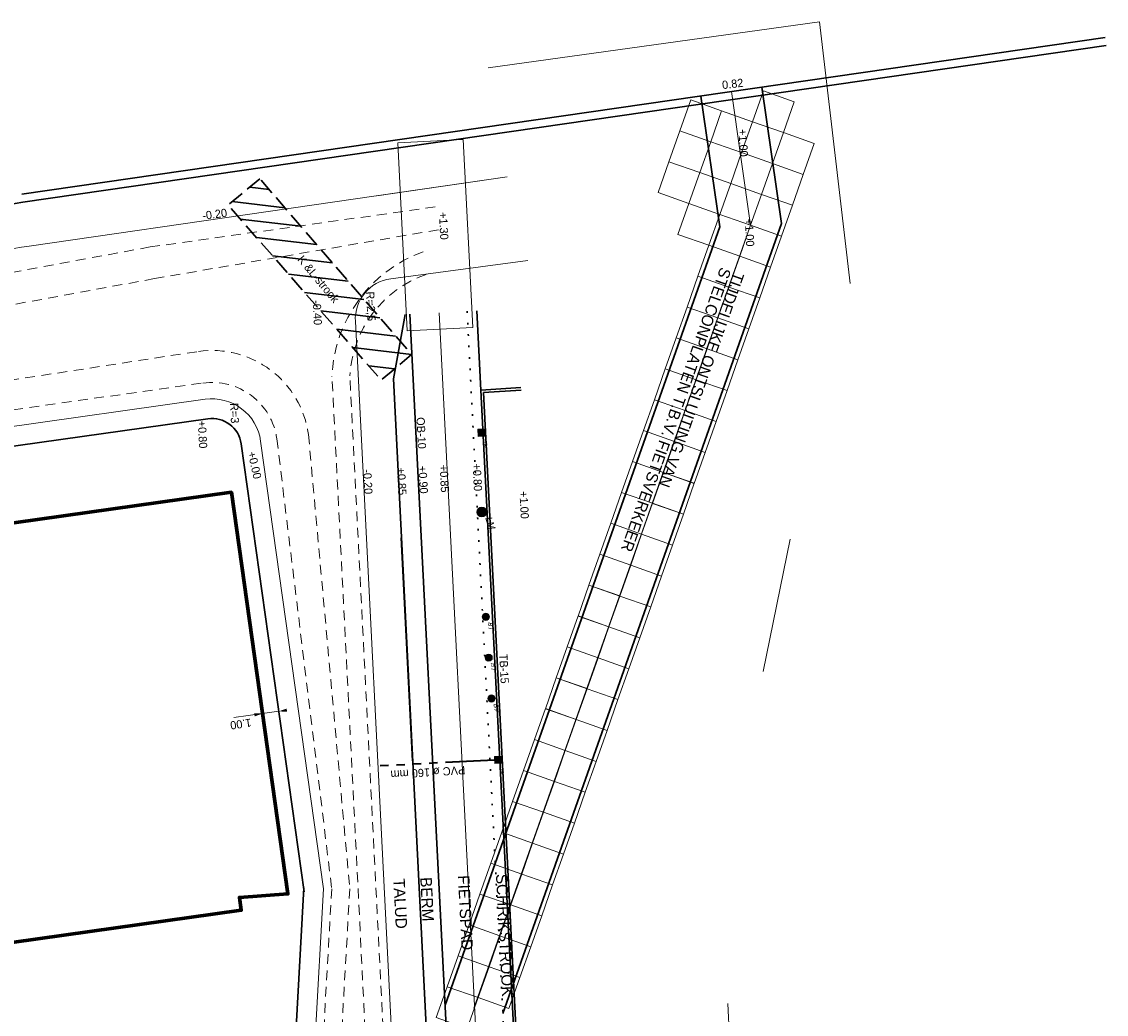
# Model space of a CAD drawing. Header units: metres. Extents: x 73592 to 73968, y 444899 to 445120.
# Tile 14 of 20: x 73718 to 73784, y 445060 to 445120. Entities that reach past the tile are written whole.
import ezdxf
from ezdxf.enums import TextEntityAlignment as Align

# ---------------------------------------------------------------- set-up
doc = ezdxf.new("R2010")
doc.units = ezdxf.units.M
doc.header["$MEASUREMENT"] = 0
for name, pattern in [('DGN Style 1', [0.6, 0, -0.6]), ('DGN Style 2', [1, 0.6, -0.4]), ('DGN Style 3', [1.4, 1, -0.4]), ('VRWA streng', [7.5, 3, -0.5, 0.5, -0.5, 0.5, -0.5, 0.5, -0.5, 0.5, -0.5])]:
    doc.linetypes.add(name, pattern=pattern)
for name, color, linetype, lineweight in [('ALG werkgrens', 7, 'Continuous', 0), ('BEBOUWING nieuw', 1, 'Continuous', 70), ('GBKN BRUG bruggen en kunstwerken', 253, 'Continuous', 0), ('GRONDWERK aanbr insteek talud', 7, 'Continuous', 30), ('MEUB aanbr straatmeubilair elementen', 1, 'Continuous', 13), ('NUTS aanbr MEUBILAIR', 1, 'Continuous', 13), ('NUTS aanbr tekst', 7, 'Continuous', 13), ('NUTS aanbr trace', 7, 'DGN Style 3', 30), ('RIO aanbr ALG kolken en draingoten', 7, 'Continuous', 0), ('RIO aanbr VRWA streng', 4, 'VRWA streng', 40), ('RIO aanbr VRWA strenggegevens', 4, 'Continuous', 13), ('VERH aanbr arcering', 252, 'Continuous', 0), ('VERH aanbr maatvoering', 7, 'Continuous', 13), ('VERH aanbr materiaalscheiding', 3, 'DGN Style 1', 30), ('VERH aanbr tekst hoogtemaat', 5, 'Continuous', 13), ('VERH aanbr tekst overig', 7, 'Continuous', 13), ('VERH aanbr trottoirband', 2, 'Continuous', 30), ('VERH best tekst hoogtemaat', 7, 'Continuous', 0), ('VERH verw arcering', 1, 'Continuous', 0), ('WATERG aanbr beschoeiing', 2, 'Continuous', 13), ('WATERG aanbr onderwater stippellijn', 9, 'DGN Style 2', 0), ('WATERG aanbr talud arcering', 7, 'TAL', 13), ('WATERG aanbr talud insteek', 7, 'Continuous', 30), ('WATERG aanbr tekst', 7, 'Continuous', 13)]:
    doc.layers.add(name, color=color, linetype=linetype, lineweight=lineweight)
doc.styles.add('nuts tekst K+L trace bij arcering', font='INTL_ISO.shx', dxfattribs={"height": 0.0025})
doc.styles.add('rio tekst strenggegevens 2 mm', font='INTL_ISO.shx', dxfattribs={"height": 0.0025})
doc.styles.add('Style-ENGINEERING I 0.20944', font='ENGINEERING.shx', dxfattribs={"oblique": 12})
doc.styles.add('Style-INTL_ISO', font='INTL_ISO.shx')
doc.styles.add('verh best hoogtemaat 2 mm (SCHUIN)', font='INTL_ISO.shx', dxfattribs={"oblique": 30, "height": 0.0025})
doc.styles.add('verh hoogtemaat 2 mm', font='INTL_ISO.shx', dxfattribs={"height": 0.0025})
doc.styles.add('verh tekst overig 2 mm', font='INTL_ISO.shx', dxfattribs={"height": 0.0025})
doc.styles.add('verh tekst overig 3 mm', font='INTL_ISO.shx', dxfattribs={"height": 0.0035})
doc.linetypes.add('513', pattern='A,-0.5,[1,dgnlstyle-infvm_s.shx,S=0.008,R=0,X=0,Y=0],-3.5', length=4)
doc.linetypes.add('TAL', pattern='A,-0.5,[68,dgnlstyle-ior_v8_factor1.shx,S=0.016,R=0,X=0,Y=0],-0.5', length=1)
doc.dimstyles.new('maatvoering', dxfattribs={"dimscale": 200, "dimtxt": 0.0025, "dimasz": 0.0025, "dimexe": 0.00125, "dimexo": 0.00125, "dimgap": 0.001, "dimtad": 1, "dimjust": 1, "dimzin": 3, "dimdsep": 46, "dimtxsty": 'Style-INTL_ISO', "dimcen": 0.09, "dimse1": 1, "dimse2": 1, "dimclrd": 7, "dimclre": 7, "dimclrt": 256, "dimadec": 4, "dimazin": 3, "dimtfac": 1, "dimtmove": 1, "dimatfit": 3, "dimfxl": 0, "dimfrac": 2, "dimtzin": 3, "dimlwd": 0, "dimlwe": 0, "dimarcsym": 0})

# ---------------------------------------------------------------- blocks, each defined once
blk = doc.blocks.new('*D23')
at = {"layer": 'Defpoints'}
for p in [(73732.148, 445079.314), (73733.138, 445079.453), (73731.073, 445077.887), (73733.314, 445078.202)]:
    blk.add_point(p, dxfattribs=at)
at = {"layer": 'VERH aanbr maatvoering', "color": 7, "linetype": 'Continuous', "lineweight": 0}
for p, q in [((73730.565, 445077.816), (73732.323, 445078.063)), ((73732.323, 445078.063), (73733.314, 445078.202)), ((73733.317, 445078.202), (73733.314, 445078.202))]:
    blk.add_line(p, q, dxfattribs=at)
at = {"layer": 'VERH aanbr maatvoering', "lineweight": 0}
blk.add_solid([(73733.823, 445078.172), (73733.314, 445078.202), (73733.795, 445078.37)], dxfattribs=at)
at = {"layer": 'VERH aanbr maatvoering', "lineweight": 0, "extrusion": (0, 0, -1)}
blk.add_solid([(-73731.814, 445078.092), (-73732.323, 445078.063), (-73731.842, 445077.894)], dxfattribs=at)
at = {"layer": 'VERH aanbr maatvoering', "linetype": 'Continuous', "style": 'Style-INTL_ISO'}
blk.add_text('1.00', height=0.5, rotation=187.99998, dxfattribs=at).set_placement((73731.643, 445077.513), align=Align.MIDDLE_LEFT)
blk = doc.blocks.new('LICHTMAST AANBR')
at = {"layer": 'NUTS aanbr MEUBILAIR'}
blk.add_hatch(color=256, dxfattribs=at).paths.add_polyline_path([(-0.3, 0, 1), (0.3, 0, 1)])
blk.add_circle((0, 0), 0.3, dxfattribs=at)
at = {"layer": 'NUTS aanbr MEUBILAIR', "style": 'Style-ENGINEERING I 0.20944', "oblique": 12.00003}
blk.add_text('LM', height=0.4125, rotation=359.89627, dxfattribs=at).set_placement((0.388, 0.081))
blk = doc.blocks.new('TROTTOIRKOLK')
at = {"layer": 'RIO aanbr ALG kolken en draingoten'}
for p, q in [((-0.22, 0.22), (0.219, 0.221)), ((-0.219, -0.22), (-0.22, 0.22)), ((0.219, 0.221), (0.219, -0.22)), ((0.219, -0.22), (-0.219, -0.22))]:
    blk.add_line(p, q, dxfattribs=at)
blk.add_solid([(-0.22, 0.22), (-0.219, -0.22), (0.219, 0.221), (0.219, -0.22)], dxfattribs=at)
at = {"layer": 'RIO aanbr ALG kolken en draingoten', "style": 'Style-ENGINEERING I 0.20944', "oblique": 12.00003, "width": 0.88}
blk.add_text('TK', height=0.25, rotation=359.95561, dxfattribs=at).set_placement((0.457, 0.056))
blk = doc.blocks.new('BETONPAAL AANBR')
for p, q in [((-0.198, -0.095), (-0.197, 0.098)), ((-0.175, -0.131), (-0.175, 0.133)), ((-0.155, -0.157), (-0.153, 0.159)), ((-0.13, -0.175), (-0.131, 0.177)), ((-0.109, -0.19), (-0.109, 0.192)), ((-0.088, -0.201), (-0.088, 0.202)), ((-0.066, -0.209), (-0.066, 0.21)), ((-0.043, -0.214), (-0.043, 0.216)), ((-0.021, -0.218), (-0.022, 0.219)), ((0, -0.22), (0.001, 0.222)), ((0.023, -0.219), (0.024, 0.22)), ((0.045, -0.214), (0.045, 0.216)), ((0.067, -0.209), (0.067, 0.21)), ((0.089, -0.201), (0.088, 0.202)), ((0.112, -0.19), (0.111, 0.191)), ((0.131, -0.175), (0.133, 0.177)), ((0.155, -0.156), (0.155, 0.157)), ((0.177, -0.13), (0.177, 0.132)), ((0.199, -0.094), (0.199, 0.095))]:
    blk.add_line(p, q)
blk.add_circle((0, 0), 0.22)
at = {"style": 'Style-ENGINEERING I 0.20944', "oblique": 12}
blk.add_text('BT', height=0.275, rotation=359.89627, dxfattribs=at).set_placement((0.32, 0.112))
blk = doc.blocks.new('STELCONPLAAT')
at = {"layer": 'VERH aanbr arcering', "color": 7, "linetype": 'Continuous', "lineweight": 0, "flags": 128}
blk.add_lwpolyline([(0, -0.014), (2.001, -0.014), (2, 1.986), (-0.001, 1.986)], close=True, dxfattribs=at)

msp = doc.modelspace()

# ---------------------------------------------------------------- hatches: boundary and pattern name
at = {"layer": 'NUTS aanbr trace'}
h = msp.add_hatch(dxfattribs=at)
h.set_pattern_fill('_USER', color=256, style=0)
h.set_pattern_definition([(353.383, (73738.1149, 445112.455), (0.11523, 0.99334), [])])
h.paths.add_polyline_path([(73741.429, 445099.981), (73732.168, 445110.704), (73730.215, 445109.107), (73739.576, 445098.427)])

# ---------------------------------------------------------------- linework, layer by layer
at = {"color": 7, "linetype": 'Continuous', "lineweight": 0}
for p, q in [((73730.916, 445066.847), (73733.871, 445067.053)), ((73730.916, 445066.847), (73731.027, 445066.055)), ((73731.027, 445066.055), (73730.916, 445066.847))]:
    msp.add_line(p, q, dxfattribs=at)
at = {"layer": 'ALG werkgrens', "ltscale": 0.2}
for p, q in [((73764.553, 445088.718), (73762.896, 445080.636)), ((73762.158, 445030.277), (73760.747, 445060.376))]:
    msp.add_line(p, q, dxfattribs=at)
at = {"layer": 'ALG werkgrens', "ltscale": 0.2, "flags": 128}
msp.add_lwpolyline([(73768.219, 445104.311), (73766.337, 445120.302), (73746.115, 445117.48)], dxfattribs=at)
at = {"layer": 'BEBOUWING nieuw', "linetype": 'Continuous', "flags": 128}
msp.add_lwpolyline([(73675.062, 445062.96), (73665.945, 445082.512), (73730.425, 445091.574), (73733.871, 445067.053), (73730.916, 445066.847), (73731.027, 445066.055), (73709.341, 445063.007), (73709.022, 445065.277), (73709.014, 445065.334), (73688.877, 445063.926), (73675.062, 445062.96)], dxfattribs=at)
at = {"layer": 'GBKN BRUG bruggen en kunstwerken', "flags": 128}
msp.add_lwpolyline([(73741.165, 445101.423), (73740.58, 445112.909), (73744.575, 445113.112), (73745.16, 445101.627)], close=True, dxfattribs=at)
at = {"layer": 'GRONDWERK aanbr insteek talud'}
for p, q in [((73740.313, 445098.501), (73741.037, 445102.432)), ((73740.313, 445098.501), (73744.551, 445015.332)), ((73649.375, 445084.876), (73728.986, 445096.064)), ((73731.019, 445094.532), (73734.861, 445067.193)), ((73734.851, 445067.427), (73734.274, 445057.193))]:
    msp.add_line(p, q, dxfattribs=at)
at = {"layer": 'GRONDWERK aanbr insteek talud', "extrusion": (0, 0, -1)}
msp.add_arc((-73729.236, 445094.282), 1.8, 82, 172.00002, dxfattribs=at)
at = {"layer": 'NUTS aanbr trace', "flags": 128}
msp.add_lwpolyline([(73732.168, 445110.704), (73730.215, 445109.107), (73739.576, 445098.427), (73741.429, 445099.981)], close=True, dxfattribs=at)
at = {"layer": 'RIO aanbr VRWA streng'}
msp.add_line((73746.502, 445075.226), (73739.01, 445074.844), dxfattribs=at)
at = {"layer": 'VERH aanbr materiaalscheiding'}
msp.add_line((73744.819, 445102.625), (73751.323, 444974.997), dxfattribs=at)
at = {"layer": 'VERH aanbr trottoirband', "color": 2, "linetype": '513', "lineweight": 0}
for p, q in [((73760.96, 445116.035), (73762.139, 445107.873)), ((73745.234, 445060.091), (73762.139, 445107.873)), ((73749.676, 444973.692), (73743.111, 445102.538))]:
    msp.add_line(p, q, dxfattribs=at)
at = {"layer": 'VERH aanbr trottoirband'}
for p, q in [((73762.827, 445116.304), (73764.031, 445107.974)), ((73759.093, 445115.765), (73760.248, 445107.772)), ((73743.473, 445060.267), (73760.248, 445107.772)), ((73747.004, 445059.754), (73764.031, 445107.974)), ((73741.324, 445102.447), (73745.819, 445014.228)), ((73745.419, 445102.656), (73745.666, 445097.801)), ((73748.104, 445097.967), (73745.666, 445097.801)), ((73745.666, 445097.801), (73750.677, 444999.474)), ((73748.114, 445097.818), (73745.823, 445097.661)), ((73745.823, 445097.661), (73750.826, 444999.482))]:
    msp.add_line(p, q, dxfattribs=at)
at = {"layer": 'VERH verw arcering'}
msp.add_line((73733.798, 445067.111), (73733.871, 445067.053), dxfattribs=at)
at = {"layer": 'WATERG aanbr beschoeiing'}
for p, q in [((73718.069, 445106.604), (73747.266, 445110.823)), ((73747.266, 445110.823), (73739.298, 445109.671)), ((73748.524, 445105.731), (73740.158, 445104.613)), ((73742.48, 445013.929), (73737.992, 445102.008)), ((73648.944, 445086.027), (73728.819, 445097.253)), ((73732.207, 445094.699), (73736.049, 445067.36)), ((73736.049, 445067.36), (73735.472, 445057.126))]:
    msp.add_line(p, q, dxfattribs=at)
at = {"layer": 'WATERG aanbr beschoeiing', "extrusion": (0, 0, -1)}
for centre, radius, start, end in [((-73753.002, 444864.815), 244.299, 78.22404, 81.77881), ((-73729.236, 445094.282), 3, 82, 172.00002)]:
    msp.add_arc(centre, radius, start, end, dxfattribs=at)
at = {"layer": 'WATERG aanbr beschoeiing'}
msp.add_arc((73740.489, 445102.135), 2.5, 97.60602, 182.9171, dxfattribs=at)
at = {"layer": 'WATERG aanbr onderwater stippellijn'}
for p, q in [((73725.449, 445106.549), (73743.078, 445109.024)), ((73725.72, 445104.618), (73743.265, 445107.636)), ((73725.449, 445106.549), (73674.387, 445097.155)), ((73725.72, 445104.618), (73674.792, 445095.247)), ((73675.32, 445092.043), (73728.408, 445100.174)), ((73675.499, 445090.769), (73728.679, 445098.243)), ((73740.882, 445013.848), (73736.563, 445098.618)), ((73741.981, 445013.904), (73737.661, 445098.674)), ((73733.197, 445094.839), (73736.551, 445067.375)), ((73735.128, 445095.11), (73737.653, 445067.374)), ((73736.551, 445067.375), (73735.971, 445057.098)), ((73737.653, 445067.374), (73737.069, 445057.036))]:
    msp.add_line(p, q, dxfattribs=at)
for centre, radius, start, end in [((73745.019, 445098.308), 8.462, 109.98928, 177.90046), ((73744.591, 445098.319), 6.939, 109.152, 177.06317)]:
    msp.add_arc(centre, radius, start, end, dxfattribs=at)
at = {"layer": 'WATERG aanbr onderwater stippellijn', "extrusion": (0, 0, -1)}
for radius in [5.95, 4]:
    msp.add_arc((-73729.236, 445094.282), radius, 82, 172.00002, dxfattribs=at)
at = {"layer": 'WATERG aanbr talud arcering', "ltscale": 1.026854}
msp.add_line((73740.779, 445088.798), (73741.473, 445075.182), dxfattribs=at)
at = {"layer": 'WATERG aanbr talud arcering', "ltscale": 0.514303}
msp.add_line((73732.94, 445080.862), (73732.003, 445087.531), dxfattribs=at)
at = {"layer": 'WATERG aanbr talud insteek'}
for p, q in [((73717.611, 445109.771), (73783.793, 445119.333)), ((73717.683, 445109.277), (73783.865, 445118.839))]:
    msp.add_line(p, q, dxfattribs=at)
at = {"layer": 'WATERG aanbr talud insteek', "extrusion": (0, 0, -1)}
msp.add_arc((-73753.002, 444864.815), 247, 78.22404, 81.77881, dxfattribs=at)

# ---------------------------------------------------------------- block references
at = {"layer": 'MEUB aanbr straatmeubilair elementen', "lineweight": 13, "rotation": 272.9177780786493}
for p in [(73745.962, 445083.971), (73746.138, 445081.478), (73746.313, 445078.984)]:
    msp.add_blockref('BETONPAAL AANBR', p, dxfattribs=at)
at = {"layer": 'NUTS aanbr MEUBILAIR', "rotation": 288.3846655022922}
msp.add_blockref('LICHTMAST AANBR', (73745.719, 445090.368), dxfattribs=at)
at = {"layer": 'RIO aanbr ALG kolken en draingoten', "rotation": 272.9171034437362}
for p in [(73745.704, 445095.211), (73746.722, 445075.237)]:
    msp.add_blockref('TROTTOIRKOLK', p, dxfattribs=at)
at = {"layer": 'VERH aanbr arcering', "color": 7, "linetype": 'Continuous', "lineweight": 0, "rotation": 70.55147651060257}
for p in [(73764.124, 445113.536), (73759.686, 445112.981), (73761.572, 445112.316), (73763.458, 445111.65), (73759.02, 445111.096), (73765.344, 445110.985), (73760.906, 445110.43), (73762.792, 445109.764), (73758.354, 445109.21), (73764.678, 445109.098), (73760.24, 445108.544), (73762.126, 445107.878), (73764.012, 445107.212), (73759.574, 445106.658), (73763.346, 445105.326), (73760.794, 445104.106), (73762.68, 445103.44), (73760.128, 445102.22), (73762.014, 445101.554), (73759.462, 445100.334), (73761.348, 445099.668), (73758.797, 445098.448), (73760.682, 445097.783), (73758.131, 445096.563), (73760.017, 445095.897), (73757.465, 445094.677), (73759.351, 445094.011), (73756.799, 445092.791), (73758.685, 445092.125), (73756.133, 445090.905), (73758.019, 445090.239), (73755.467, 445089.019), (73757.353, 445088.353), (73754.801, 445087.133), (73756.687, 445086.467), (73754.135, 445085.247), (73756.021, 445084.581), (73753.469, 445083.361), (73755.355, 445082.695), (73752.803, 445081.476), (73754.689, 445080.81), (73752.137, 445079.59), (73754.023, 445078.924), (73751.471, 445077.704), (73753.357, 445077.038), (73750.806, 445075.818), (73752.691, 445075.152), (73750.14, 445073.932), (73752.025, 445073.266), (73749.474, 445072.046), (73751.36, 445071.38), (73748.808, 445070.16), (73750.694, 445069.494), (73748.142, 445068.274), (73750.028, 445067.608), (73747.476, 445066.388), (73749.362, 445065.723), (73746.81, 445064.503), (73748.696, 445063.837), (73746.144, 445062.617), (73748.03, 445061.951), (73745.478, 445060.731), (73747.364, 445060.065), (73744.812, 445058.845)]:
    msp.add_blockref('STELCONPLAAT', p, dxfattribs=at)

# ---------------------------------------------------------------- texts
at = {"layer": 'NUTS aanbr tekst', "linetype": 'Continuous', "insert": (73734.419, 445105.763), "char_height": 0.5, "attachment_point": 7, "rotation": 309.91348, "line_spacing_factor": 0.84, "style": 'nuts tekst K+L trace bij arcering'}
msp.add_mtext('K &L-strook', dxfattribs=at)
at = {"layer": 'RIO aanbr VRWA strenggegevens', "linetype": 'Continuous', "style": 'rio tekst strenggegevens 2 mm'}
msp.add_text('PVC %%248 160 mm', height=0.5, rotation=183.60525, dxfattribs=at).set_placement((73744.689, 445074.863))
at = {"layer": 'VERH aanbr tekst hoogtemaat', "style": 'verh hoogtemaat 2 mm'}
msp.add_text('0.82', height=0.5, rotation=6.72721, dxfattribs=at).set_placement((73760.426, 445116.184))
at = {"layer": 'VERH aanbr tekst hoogtemaat', "char_height": 0.5, "attachment_point": 7, "line_spacing_factor": 0.722892, "style": 'verh hoogtemaat 2 mm'}
for s, insert, rotation in [('+1.00', (73761.39, 445113.739), 272.91778), ('-0.20', (73728.675, 445108.193), 7.73481), ('+1.30', (73743.09, 445108.67), 272.91778), ('+1.00', (73761.776, 445108.257), 272.91778), ('+0.80', (73728.359, 445095.932), 272.91778), ('+0.00', (73731.407, 445093.999), 282.42149), ('-0.20', (73738.462, 445092.968), 272.91778), ('+0.85', (73740.528, 445093.073), 272.91778), ('+0.90', (73741.84, 445093.17), 272.91778), ('+0.85', (73743.131, 445093.236), 272.91778), ('+0.80', (73745.148, 445093.321), 272.91778), ('+1.00', (73748.008, 445091.632), 272.91778)]:
    msp.add_mtext(s, dxfattribs=dict(at, insert=insert, rotation=rotation))
at = {"layer": 'VERH aanbr tekst overig'}
for s, height, style, p in [('R=2,5', 0.5, 'verh tekst overig 2 mm', (73738.645, 445103.819)), ('OB-10', 0.5, 'verh tekst overig 2 mm', (73741.723, 445096.146)), ('TB-15', 0.5, 'verh tekst overig 2 mm', (73746.781, 445081.702)), ('TALUD', 0.7, 'verh tekst overig 3 mm', (73740.309, 445067.978)), ('BERM', 0.7, 'verh tekst overig 3 mm', (73741.957, 445068.062)), ('FIETSPAD', 0.7, 'verh tekst overig 3 mm', (73744.254, 445068.179)), ('SCHRIKSTROOK', 0.7, 'verh tekst overig 3 mm', (73746.581, 445068.264))]:
    msp.add_text(s, height=height, rotation=272.91778, dxfattribs=dict(at, style=style)).set_placement(p)
at = {"layer": 'VERH aanbr tekst overig', "insert": (73760.291, 445105.364), "char_height": 0.7, "attachment_point": 7, "rotation": 250.55148, "line_spacing_factor": 0.722892, "style": 'verh tekst overig 3 mm'}
msp.add_mtext('TIJDELIJKE ONTSLUITING VAN\\P\\ptz;STELCONPLATEN T.B.V. FIETSVERKEER', dxfattribs=at)
at = {"layer": 'VERH best tekst hoogtemaat', "insert": (73735.376, 445103.292), "char_height": 0.5, "attachment_point": 7, "rotation": 272.91778, "line_spacing_factor": 0.722892, "style": 'verh best hoogtemaat 2 mm (SCHUIN)'}
msp.add_mtext('\\FINTL_ISO.shx;\\Q0.000000;-\\FINTL_ISO.shx;\\Q0.523599;0.40', dxfattribs=at)
at = {"layer": 'WATERG aanbr tekst', "insert": (73730.332, 445097.016), "char_height": 0.5, "attachment_point": 7, "rotation": 272.57144, "line_spacing_factor": 0.722892, "style": 'verh hoogtemaat 2 mm'}
msp.add_mtext('R=3', dxfattribs=at)

# ---------------------------------------------------------------- dimensions: what is measured, and where the dimension line sits
at = {"layer": 'VERH aanbr maatvoering', "color": 7, "linetype": 'Continuous', "lineweight": 0}
dim = msp.add_linear_dim(base=(73733.314, 445078.202), p1=(73732.148, 445079.314), p2=(73733.138, 445079.453), angle=7.99998, dimstyle='maatvoering', dxfattribs=at)
dim.commit()
dim.dimension.update_dxf_attribs({"geometry": '*D23', "text_midpoint": (73731.073, 445077.887), "dimtype": 128})

doc.saveas('drawing.dxf')
